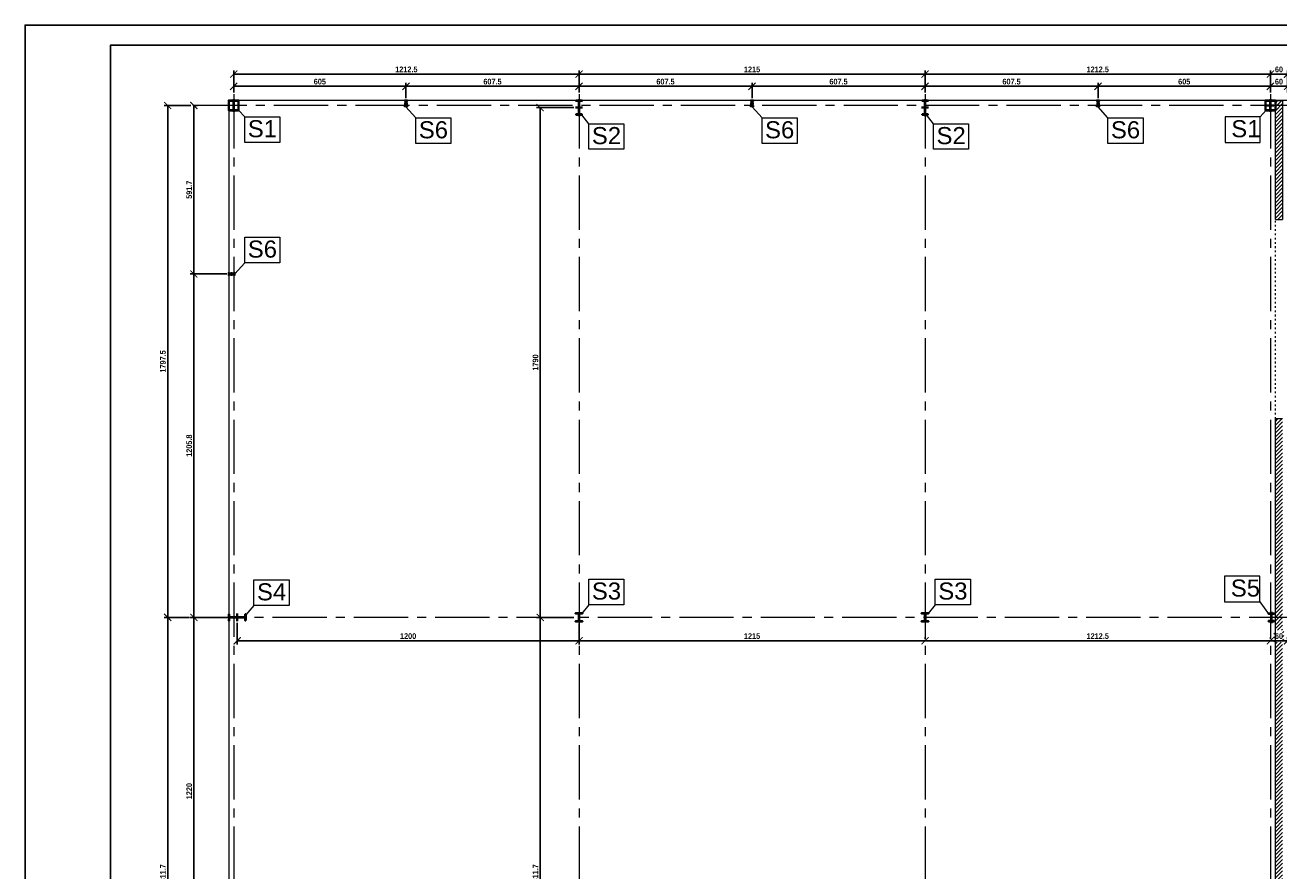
# Model space of a CAD drawing. Header units: millimetres. Extents: x -4725611 to 4745838, y -5478268 to 5501141.
# Tile 12 of 26: x 31759 to 36161, y 450 to 3420. Entities that reach past the tile are written whole.
import ezdxf

# ---------------------------------------------------------------- set-up
doc = ezdxf.new("R2010")
doc.units = ezdxf.units.MM
doc.linetypes.add('ACAD_ISO03W100', pattern=[30, 12, -18])
doc.linetypes.add('CENTER2', pattern=[28.575, 19.05, -3.175, 3.175, -3.175])
for name, color, linetype, lineweight in [('e-cad_kontur', 2, 'Continuous', 35), ('e-cad_opisy', 7, 'Continuous', 13), ('e-cad_osie', 6, 'CENTER2', 9), ('e-cad_wymiary', 1, 'Continuous', 9), ('e-cad_wypelnienia', 254, 'Continuous', 5), ('K-WIDOK', 140, 'Continuous', 15)]:
    doc.layers.add(name, color=color, linetype=linetype, lineweight=lineweight)
doc.styles.add('e-cad_1', font='arialbd.ttf', dxfattribs={"width": 0.8})
doc.styles.get("Standard").update_dxf_attribs({"font": 'arial.ttf'})
doc.dimstyles.new('e-cad_1_100_[cm]', dxfattribs={"dimscale": 10, "dimtxt": 2, "dimasz": 2.5, "dimexe": 1.25, "dimexo": 0.625, "dimtad": 1, "dimdec": 1, "dimrnd": 0.1, "dimdsep": 46, "dimtxsty": 'e-cad_1', "dimblk": 'ARCHTICK', "dimcen": 2.5, "dimclrd": 256, "dimclre": 256, "dimclrt": 7, "dimadec": 0, "dimazin": 0, "dimtfac": 1, "dimtmove": 0, "dimatfit": 3, "dimfxl": 1, "dimarcsym": 0})
pattern_1 = [(225, (47587.62428, 5158.1273), (0.1796051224, -0.1796051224), [])]

# ---------------------------------------------------------------- blocks, each defined once
blk = doc.blocks.new('_ArchTick')
at = {"color": 0, "linetype": 'ByBlock', "const_width": 0.15}
blk.add_lwpolyline([(-0.5, -0.5), (0.5, 0.5)], dxfattribs=at)
blk = doc.blocks.new('*D1326')
at = {"layer": 'Defpoints', "color": 0, "ltscale": 0.8, "transparency": 16777216}
for p in [(32491.3, 3177.5), (33096.3, 3205), (33096.3, 3157.3)]:
    blk.add_point(p, dxfattribs=at)
at = {"layer": 'e-cad_wymiary', "lineweight": -2, "ltscale": 0.8, "transparency": 16777216}
for p, q in [((32491.3, 3183.7), (32491.3, 3217.5)), ((33096.3, 3163.5), (33096.3, 3217.5)), ((32491.3, 3205), (33096.3, 3205))]:
    blk.add_line(p, q, dxfattribs=at)
at = {"layer": 'e-cad_wymiary', "lineweight": -2, "ltscale": 0.8, "transparency": 16777216, "xscale": 25, "yscale": 25, "zscale": 25, "rotation": 180}
blk.add_blockref('_ArchTick', (32491.3, 3205), dxfattribs=at)
at = {"layer": 'e-cad_wymiary', "lineweight": -2, "ltscale": 0.8, "transparency": 16777216, "xscale": 25, "yscale": 25, "zscale": 25}
blk.add_blockref('_ArchTick', (33096.3, 3205), dxfattribs=at)
at = {"layer": 'e-cad_wymiary', "color": 7, "ltscale": 0.8, "transparency": 16777216, "insert": (32793.8, 3221.4), "char_height": 20, "attachment_point": 5, "style": 'e-cad_1'}
blk.add_mtext('605', dxfattribs=at)
blk = doc.blocks.new('*D1327')
at = {"layer": 'Defpoints', "color": 0, "ltscale": 0.8, "transparency": 16777216}
for p in [(33703.8, 3205), (33703.8, 3177.5), (33096.3, 3157.3)]:
    blk.add_point(p, dxfattribs=at)
at = {"layer": 'e-cad_wymiary', "lineweight": -2, "ltscale": 0.8, "transparency": 16777216}
for p, q in [((33096.3, 3163.5), (33096.3, 3217.5)), ((33703.8, 3183.7), (33703.8, 3217.5)), ((33096.3, 3205), (33703.8, 3205))]:
    blk.add_line(p, q, dxfattribs=at)
at = {"layer": 'e-cad_wymiary', "lineweight": -2, "ltscale": 0.8, "transparency": 16777216, "xscale": 25, "yscale": 25, "zscale": 25, "rotation": 180}
blk.add_blockref('_ArchTick', (33096.3, 3205), dxfattribs=at)
at = {"layer": 'e-cad_wymiary', "lineweight": -2, "ltscale": 0.8, "transparency": 16777216, "xscale": 25, "yscale": 25, "zscale": 25}
blk.add_blockref('_ArchTick', (33703.8, 3205), dxfattribs=at)
at = {"layer": 'e-cad_wymiary', "color": 7, "ltscale": 0.8, "transparency": 16777216, "insert": (33400, 3221.4), "char_height": 20, "attachment_point": 5, "style": 'e-cad_1'}
blk.add_mtext('607.5', dxfattribs=at)
blk = doc.blocks.new('*D1328')
at = {"layer": 'Defpoints', "color": 0, "ltscale": 0.8, "transparency": 16777216}
for p in [(33703.8, 3177.5), (34311.3, 3205), (34311.3, 3157.3)]:
    blk.add_point(p, dxfattribs=at)
at = {"layer": 'e-cad_wymiary', "lineweight": -2, "ltscale": 0.8, "transparency": 16777216}
for p, q in [((33703.8, 3183.7), (33703.8, 3217.5)), ((34311.3, 3163.5), (34311.3, 3217.5)), ((33703.8, 3205), (34311.3, 3205))]:
    blk.add_line(p, q, dxfattribs=at)
at = {"layer": 'e-cad_wymiary', "lineweight": -2, "ltscale": 0.8, "transparency": 16777216, "xscale": 25, "yscale": 25, "zscale": 25, "rotation": 180}
blk.add_blockref('_ArchTick', (33703.8, 3205), dxfattribs=at)
at = {"layer": 'e-cad_wymiary', "lineweight": -2, "ltscale": 0.8, "transparency": 16777216, "xscale": 25, "yscale": 25, "zscale": 25}
blk.add_blockref('_ArchTick', (34311.3, 3205), dxfattribs=at)
at = {"layer": 'e-cad_wymiary', "color": 7, "ltscale": 0.8, "transparency": 16777216, "insert": (34007.5, 3221.4), "char_height": 20, "attachment_point": 5, "style": 'e-cad_1'}
blk.add_mtext('607.5', dxfattribs=at)
blk = doc.blocks.new('*D1329')
at = {"layer": 'Defpoints', "color": 0, "ltscale": 0.8, "transparency": 16777216}
for p in [(34918.8, 3205), (34918.8, 3177.5), (34311.3, 3157.3)]:
    blk.add_point(p, dxfattribs=at)
at = {"layer": 'e-cad_wymiary', "lineweight": -2, "ltscale": 0.8, "transparency": 16777216}
for p, q in [((34311.3, 3163.5), (34311.3, 3217.5)), ((34918.8, 3183.7), (34918.8, 3217.5)), ((34311.3, 3205), (34918.8, 3205))]:
    blk.add_line(p, q, dxfattribs=at)
at = {"layer": 'e-cad_wymiary', "lineweight": -2, "ltscale": 0.8, "transparency": 16777216, "xscale": 25, "yscale": 25, "zscale": 25, "rotation": 180}
blk.add_blockref('_ArchTick', (34311.3, 3205), dxfattribs=at)
at = {"layer": 'e-cad_wymiary', "lineweight": -2, "ltscale": 0.8, "transparency": 16777216, "xscale": 25, "yscale": 25, "zscale": 25}
blk.add_blockref('_ArchTick', (34918.8, 3205), dxfattribs=at)
at = {"layer": 'e-cad_wymiary', "color": 7, "ltscale": 0.8, "transparency": 16777216, "insert": (34615, 3221.4), "char_height": 20, "attachment_point": 5, "style": 'e-cad_1'}
blk.add_mtext('607.5', dxfattribs=at)
blk = doc.blocks.new('*D1330')
at = {"layer": 'Defpoints', "color": 0, "ltscale": 0.8, "transparency": 16777216}
for p in [(34918.8, 3177.5), (35526.3, 3205), (35526.3, 3157.3)]:
    blk.add_point(p, dxfattribs=at)
at = {"layer": 'e-cad_wymiary', "lineweight": -2, "ltscale": 0.8, "transparency": 16777216}
for p, q in [((34918.8, 3183.7), (34918.8, 3217.5)), ((35526.3, 3163.5), (35526.3, 3217.5)), ((34918.8, 3205), (35526.3, 3205))]:
    blk.add_line(p, q, dxfattribs=at)
at = {"layer": 'e-cad_wymiary', "lineweight": -2, "ltscale": 0.8, "transparency": 16777216, "xscale": 25, "yscale": 25, "zscale": 25, "rotation": 180}
blk.add_blockref('_ArchTick', (34918.8, 3205), dxfattribs=at)
at = {"layer": 'e-cad_wymiary', "lineweight": -2, "ltscale": 0.8, "transparency": 16777216, "xscale": 25, "yscale": 25, "zscale": 25}
blk.add_blockref('_ArchTick', (35526.3, 3205), dxfattribs=at)
at = {"layer": 'e-cad_wymiary', "color": 7, "ltscale": 0.8, "transparency": 16777216, "insert": (35222.5, 3221.4), "char_height": 20, "attachment_point": 5, "style": 'e-cad_1'}
blk.add_mtext('607.5', dxfattribs=at)
blk = doc.blocks.new('*D1331')
at = {"layer": 'Defpoints', "color": 0, "ltscale": 0.8, "transparency": 16777216}
for p in [(36131.3, 3205), (36131.3, 3177.5), (35526.3, 3157.3)]:
    blk.add_point(p, dxfattribs=at)
at = {"layer": 'e-cad_wymiary', "lineweight": -2, "ltscale": 0.8, "transparency": 16777216}
for p, q in [((35526.3, 3163.5), (35526.3, 3217.5)), ((36131.3, 3183.7), (36131.3, 3217.5)), ((35526.3, 3205), (36131.3, 3205))]:
    blk.add_line(p, q, dxfattribs=at)
at = {"layer": 'e-cad_wymiary', "lineweight": -2, "ltscale": 0.8, "transparency": 16777216, "xscale": 25, "yscale": 25, "zscale": 25, "rotation": 180}
blk.add_blockref('_ArchTick', (35526.3, 3205), dxfattribs=at)
at = {"layer": 'e-cad_wymiary', "lineweight": -2, "ltscale": 0.8, "transparency": 16777216, "xscale": 25, "yscale": 25, "zscale": 25}
blk.add_blockref('_ArchTick', (36131.3, 3205), dxfattribs=at)
at = {"layer": 'e-cad_wymiary', "color": 7, "ltscale": 0.8, "transparency": 16777216, "insert": (35828.8, 3221.4), "char_height": 20, "attachment_point": 5, "style": 'e-cad_1'}
blk.add_mtext('605', dxfattribs=at)
blk = doc.blocks.new('*D1332')
at = {"layer": 'Defpoints', "color": 0, "ltscale": 0.8, "transparency": 16777216}
for p in [(36131.3, 3177.5), (36191.3, 3205), (36191.3, 3177.5)]:
    blk.add_point(p, dxfattribs=at)
at = {"layer": 'e-cad_wymiary', "lineweight": -2, "ltscale": 0.8, "transparency": 16777216}
for p, q in [((36131.3, 3183.7), (36131.3, 3217.5)), ((36191.3, 3183.7), (36191.3, 3217.5)), ((36131.3, 3205), (36191.3, 3205))]:
    blk.add_line(p, q, dxfattribs=at)
at = {"layer": 'e-cad_wymiary', "lineweight": -2, "ltscale": 0.8, "transparency": 16777216, "xscale": 25, "yscale": 25, "zscale": 25, "rotation": 180}
blk.add_blockref('_ArchTick', (36131.3, 3205), dxfattribs=at)
at = {"layer": 'e-cad_wymiary', "lineweight": -2, "ltscale": 0.8, "transparency": 16777216, "xscale": 25, "yscale": 25, "zscale": 25}
blk.add_blockref('_ArchTick', (36191.3, 3205), dxfattribs=at)
at = {"layer": 'e-cad_wymiary', "color": 7, "ltscale": 0.8, "transparency": 16777216, "insert": (36161.3, 3221.4), "char_height": 20, "attachment_point": 5, "style": 'e-cad_1'}
blk.add_mtext('60', dxfattribs=at)
blk = doc.blocks.new('*D1348')
at = {"layer": 'Defpoints', "color": 0, "ltscale": 0.8, "transparency": 16777216}
for p in [(33703.8, 3247.8), (32491.3, 3177.5), (33703.8, 3177.5)]:
    blk.add_point(p, dxfattribs=at)
at = {"layer": 'e-cad_wymiary', "lineweight": -2, "ltscale": 0.8, "transparency": 16777216}
for p, q in [((32491.3, 3183.7), (32491.3, 3260.3)), ((33703.8, 3183.7), (33703.8, 3260.3)), ((32491.3, 3247.8), (33703.8, 3247.8))]:
    blk.add_line(p, q, dxfattribs=at)
at = {"layer": 'e-cad_wymiary', "lineweight": -2, "ltscale": 0.8, "transparency": 16777216, "xscale": 25, "yscale": 25, "zscale": 25, "rotation": 180}
blk.add_blockref('_ArchTick', (32491.3, 3247.8), dxfattribs=at)
at = {"layer": 'e-cad_wymiary', "lineweight": -2, "ltscale": 0.8, "transparency": 16777216, "xscale": 25, "yscale": 25, "zscale": 25}
blk.add_blockref('_ArchTick', (33703.8, 3247.8), dxfattribs=at)
at = {"layer": 'e-cad_wymiary', "color": 7, "ltscale": 0.8, "transparency": 16777216, "insert": (33097.5, 3264.3), "char_height": 20, "attachment_point": 5, "style": 'e-cad_1'}
blk.add_mtext('1212.5', dxfattribs=at)
blk = doc.blocks.new('*D1349')
at = {"layer": 'Defpoints', "color": 0, "ltscale": 0.8, "transparency": 16777216}
for p in [(34918.8, 3247.8), (33703.8, 3177.5), (34918.8, 3177.5)]:
    blk.add_point(p, dxfattribs=at)
at = {"layer": 'e-cad_wymiary', "lineweight": -2, "ltscale": 0.8, "transparency": 16777216}
for p, q in [((33703.8, 3183.7), (33703.8, 3260.3)), ((34918.8, 3183.7), (34918.8, 3260.3)), ((33703.8, 3247.8), (34918.8, 3247.8))]:
    blk.add_line(p, q, dxfattribs=at)
at = {"layer": 'e-cad_wymiary', "lineweight": -2, "ltscale": 0.8, "transparency": 16777216, "xscale": 25, "yscale": 25, "zscale": 25, "rotation": 180}
blk.add_blockref('_ArchTick', (33703.8, 3247.8), dxfattribs=at)
at = {"layer": 'e-cad_wymiary', "lineweight": -2, "ltscale": 0.8, "transparency": 16777216, "xscale": 25, "yscale": 25, "zscale": 25}
blk.add_blockref('_ArchTick', (34918.8, 3247.8), dxfattribs=at)
at = {"layer": 'e-cad_wymiary', "color": 7, "ltscale": 0.8, "transparency": 16777216, "insert": (34311.3, 3264.3), "char_height": 20, "attachment_point": 5, "style": 'e-cad_1'}
blk.add_mtext('1215', dxfattribs=at)
blk = doc.blocks.new('*D1350')
at = {"layer": 'Defpoints', "color": 0, "ltscale": 0.8, "transparency": 16777216}
for p in [(36131.3, 3247.8), (34918.8, 3177.5), (36131.3, 3177.5)]:
    blk.add_point(p, dxfattribs=at)
at = {"layer": 'e-cad_wymiary', "lineweight": -2, "ltscale": 0.8, "transparency": 16777216}
for p, q in [((34918.8, 3183.7), (34918.8, 3260.3)), ((36131.3, 3183.7), (36131.3, 3260.3)), ((34918.8, 3247.8), (36131.3, 3247.8))]:
    blk.add_line(p, q, dxfattribs=at)
at = {"layer": 'e-cad_wymiary', "lineweight": -2, "ltscale": 0.8, "transparency": 16777216, "xscale": 25, "yscale": 25, "zscale": 25, "rotation": 180}
blk.add_blockref('_ArchTick', (34918.8, 3247.8), dxfattribs=at)
at = {"layer": 'e-cad_wymiary', "lineweight": -2, "ltscale": 0.8, "transparency": 16777216, "xscale": 25, "yscale": 25, "zscale": 25}
blk.add_blockref('_ArchTick', (36131.3, 3247.8), dxfattribs=at)
at = {"layer": 'e-cad_wymiary', "color": 7, "ltscale": 0.8, "transparency": 16777216, "insert": (35525, 3264.3), "char_height": 20, "attachment_point": 5, "style": 'e-cad_1'}
blk.add_mtext('1212.5', dxfattribs=at)
blk = doc.blocks.new('*D1351')
at = {"layer": 'Defpoints', "color": 0, "ltscale": 0.8, "transparency": 16777216}
for p in [(36191.3, 3247.8), (36131.3, 3177.5), (36191.3, 3177.5)]:
    blk.add_point(p, dxfattribs=at)
at = {"layer": 'e-cad_wymiary', "lineweight": -2, "ltscale": 0.8, "transparency": 16777216}
for p, q in [((36131.3, 3183.7), (36131.3, 3260.3)), ((36191.3, 3183.7), (36191.3, 3260.3)), ((36131.3, 3247.8), (36191.3, 3247.8))]:
    blk.add_line(p, q, dxfattribs=at)
at = {"layer": 'e-cad_wymiary', "lineweight": -2, "ltscale": 0.8, "transparency": 16777216, "xscale": 25, "yscale": 25, "zscale": 25, "rotation": 180}
blk.add_blockref('_ArchTick', (36131.3, 3247.8), dxfattribs=at)
at = {"layer": 'e-cad_wymiary', "lineweight": -2, "ltscale": 0.8, "transparency": 16777216, "xscale": 25, "yscale": 25, "zscale": 25}
blk.add_blockref('_ArchTick', (36191.3, 3247.8), dxfattribs=at)
at = {"layer": 'e-cad_wymiary', "color": 7, "ltscale": 0.8, "transparency": 16777216, "insert": (36161.3, 3264.3), "char_height": 20, "attachment_point": 5, "style": 'e-cad_1'}
blk.add_mtext('60', dxfattribs=at)
blk = doc.blocks.new('*D1360')
at = {"layer": 'Defpoints', "color": 0, "ltscale": 0.8, "transparency": 16777216}
for p in [(32347.4, 3137.8), (32259.5, 1340.3), (32341.9, 1340.3)]:
    blk.add_point(p, dxfattribs=at)
at = {"layer": 'e-cad_wymiary', "lineweight": -2, "ltscale": 0.8, "transparency": 16777216}
for p, q in [((32341.1, 3137.8), (32247, 3137.8)), ((32259.5, 3137.8), (32259.5, 1340.3)), ((32335.6, 1340.3), (32247, 1340.3))]:
    blk.add_line(p, q, dxfattribs=at)
at = {"layer": 'e-cad_wymiary', "lineweight": -2, "ltscale": 0.8, "transparency": 16777216, "xscale": 25, "yscale": 25, "zscale": 25}
for p, rotation in [((32259.5, 3137.8), 90), ((32259.5, 1340.3), 270)]:
    blk.add_blockref('_ArchTick', p, dxfattribs=dict(at, rotation=rotation))
at = {"layer": 'e-cad_wymiary', "color": 7, "ltscale": 0.8, "transparency": 16777216, "insert": (32243, 2239), "char_height": 20, "attachment_point": 5, "rotation": 90, "style": 'e-cad_1'}
blk.add_mtext('1797.5', dxfattribs=at)
blk = doc.blocks.new('*D1361')
at = {"layer": 'Defpoints', "color": 0, "ltscale": 0.8, "transparency": 16777216}
for p in [(32341.9, 1340.3), (32259.5, -471.4), (32341.9, -471.4)]:
    blk.add_point(p, dxfattribs=at)
at = {"layer": 'e-cad_wymiary', "lineweight": -2, "ltscale": 0.8, "transparency": 16777216}
for p, q in [((32335.6, 1340.3), (32247, 1340.3)), ((32259.5, 1340.3), (32259.5, -471.4)), ((32335.6, -471.4), (32247, -471.4))]:
    blk.add_line(p, q, dxfattribs=at)
at = {"layer": 'e-cad_wymiary', "lineweight": -2, "ltscale": 0.8, "transparency": 16777216, "xscale": 25, "yscale": 25, "zscale": 25}
for p, rotation in [((32259.5, 1340.3), 90), ((32259.5, -471.4), 270)]:
    blk.add_blockref('_ArchTick', p, dxfattribs=dict(at, rotation=rotation))
at = {"layer": 'e-cad_wymiary', "color": 7, "ltscale": 0.8, "transparency": 16777216, "insert": (32243, 434.4), "char_height": 20, "attachment_point": 5, "rotation": 90, "style": 'e-cad_1'}
blk.add_mtext('1811.7', dxfattribs=at)
blk = doc.blocks.new('*D1378')
at = {"layer": 'Defpoints', "color": 0, "ltscale": 0.8, "transparency": 16777216}
for p in [(32503.8, 1327.1), (33703.8, 1325.6), (33703.8, 1258.1)]:
    blk.add_point(p, dxfattribs=at)
at = {"layer": 'e-cad_wymiary', "lineweight": -2, "ltscale": 0.8, "transparency": 16777216}
for p, q in [((32503.8, 1320.8), (32503.8, 1245.6)), ((33703.8, 1319.3), (33703.8, 1245.6)), ((32503.8, 1258.1), (33703.8, 1258.1))]:
    blk.add_line(p, q, dxfattribs=at)
at = {"layer": 'e-cad_wymiary', "lineweight": -2, "ltscale": 0.8, "transparency": 16777216, "xscale": 25, "yscale": 25, "zscale": 25, "rotation": 180}
blk.add_blockref('_ArchTick', (32503.8, 1258.1), dxfattribs=at)
at = {"layer": 'e-cad_wymiary', "lineweight": -2, "ltscale": 0.8, "transparency": 16777216, "xscale": 25, "yscale": 25, "zscale": 25}
blk.add_blockref('_ArchTick', (33703.8, 1258.1), dxfattribs=at)
at = {"layer": 'e-cad_wymiary', "color": 7, "ltscale": 0.8, "transparency": 16777216, "insert": (33103.8, 1274.5), "char_height": 20, "attachment_point": 5, "style": 'e-cad_1'}
blk.add_mtext('1200', dxfattribs=at)
blk = doc.blocks.new('*D1379')
at = {"layer": 'Defpoints', "color": 0, "ltscale": 0.8, "transparency": 16777216}
for p in [(33703.8, 1325.6), (34918.8, 1258.1), (34918.8, 1258.1)]:
    blk.add_point(p, dxfattribs=at)
at = {"layer": 'e-cad_wymiary', "lineweight": -2, "ltscale": 0.8, "transparency": 16777216}
for p, q in [((33703.8, 1319.3), (33703.8, 1245.6)), ((33703.8, 1258.1), (34918.8, 1258.1)), ((34918.8, 1264.3), (34918.8, 1270.6))]:
    blk.add_line(p, q, dxfattribs=at)
at = {"layer": 'e-cad_wymiary', "lineweight": -2, "ltscale": 0.8, "transparency": 16777216, "xscale": 25, "yscale": 25, "zscale": 25, "rotation": 180}
blk.add_blockref('_ArchTick', (33703.8, 1258.1), dxfattribs=at)
at = {"layer": 'e-cad_wymiary', "lineweight": -2, "ltscale": 0.8, "transparency": 16777216, "xscale": 25, "yscale": 25, "zscale": 25}
blk.add_blockref('_ArchTick', (34918.8, 1258.1), dxfattribs=at)
at = {"layer": 'e-cad_wymiary', "color": 7, "ltscale": 0.8, "transparency": 16777216, "insert": (34311.3, 1274.5), "char_height": 20, "attachment_point": 5, "style": 'e-cad_1'}
blk.add_mtext('1215', dxfattribs=at)
blk = doc.blocks.new('*D1380')
at = {"layer": 'Defpoints', "color": 0, "ltscale": 0.8, "transparency": 16777216}
for p in [(34918.8, 1258.1), (36131.3, 1258.1), (36131.3, 1258.1)]:
    blk.add_point(p, dxfattribs=at)
at = {"layer": 'e-cad_wymiary', "lineweight": -2, "ltscale": 0.8, "transparency": 16777216}
for p, q in [((34918.8, 1264.3), (34918.8, 1270.6)), ((34918.8, 1258.1), (36131.3, 1258.1)), ((36131.3, 1264.3), (36131.3, 1270.6))]:
    blk.add_line(p, q, dxfattribs=at)
at = {"layer": 'e-cad_wymiary', "lineweight": -2, "ltscale": 0.8, "transparency": 16777216, "xscale": 25, "yscale": 25, "zscale": 25, "rotation": 180}
blk.add_blockref('_ArchTick', (34918.8, 1258.1), dxfattribs=at)
at = {"layer": 'e-cad_wymiary', "lineweight": -2, "ltscale": 0.8, "transparency": 16777216, "xscale": 25, "yscale": 25, "zscale": 25}
blk.add_blockref('_ArchTick', (36131.3, 1258.1), dxfattribs=at)
at = {"layer": 'e-cad_wymiary', "color": 7, "ltscale": 0.8, "transparency": 16777216, "insert": (35525, 1274.5), "char_height": 20, "attachment_point": 5, "style": 'e-cad_1'}
blk.add_mtext('1212.5', dxfattribs=at)
blk = doc.blocks.new('*D1381')
at = {"layer": 'Defpoints', "color": 0, "ltscale": 0.8, "transparency": 16777216}
for p in [(36131.3, 1258.1), (36191.3, 1258.1), (36191.3, 1258.1)]:
    blk.add_point(p, dxfattribs=at)
at = {"layer": 'e-cad_wymiary', "lineweight": -2, "ltscale": 0.8, "transparency": 16777216}
for p, q in [((36131.3, 1264.3), (36131.3, 1270.6)), ((36131.3, 1258.1), (36191.3, 1258.1)), ((36191.3, 1264.3), (36191.3, 1270.6))]:
    blk.add_line(p, q, dxfattribs=at)
at = {"layer": 'e-cad_wymiary', "lineweight": -2, "ltscale": 0.8, "transparency": 16777216, "xscale": 25, "yscale": 25, "zscale": 25, "rotation": 180}
blk.add_blockref('_ArchTick', (36131.3, 1258.1), dxfattribs=at)
at = {"layer": 'e-cad_wymiary', "lineweight": -2, "ltscale": 0.8, "transparency": 16777216, "xscale": 25, "yscale": 25, "zscale": 25}
blk.add_blockref('_ArchTick', (36191.3, 1258.1), dxfattribs=at)
at = {"layer": 'e-cad_wymiary', "color": 7, "ltscale": 0.8, "transparency": 16777216, "insert": (36161.3, 1274.5), "char_height": 20, "attachment_point": 5, "style": 'e-cad_1'}
blk.add_mtext('60', dxfattribs=at)
blk = doc.blocks.new('*D1390')
at = {"layer": 'Defpoints', "color": 0, "ltscale": 0.8, "transparency": 16777216}
for p in [(33691.8, 3130.3), (33567.4, 1340.3), (33691.8, 1340.3)]:
    blk.add_point(p, dxfattribs=at)
at = {"layer": 'e-cad_wymiary', "lineweight": -2, "ltscale": 0.8, "transparency": 16777216}
for p, q in [((33685.5, 3130.3), (33554.9, 3130.3)), ((33567.4, 3130.3), (33567.4, 1340.3)), ((33685.5, 1340.3), (33554.9, 1340.3))]:
    blk.add_line(p, q, dxfattribs=at)
at = {"layer": 'e-cad_wymiary', "lineweight": -2, "ltscale": 0.8, "transparency": 16777216, "xscale": 25, "yscale": 25, "zscale": 25}
for p, rotation in [((33567.4, 3130.3), 90), ((33567.4, 1340.3), 270)]:
    blk.add_blockref('_ArchTick', p, dxfattribs=dict(at, rotation=rotation))
at = {"layer": 'e-cad_wymiary', "color": 7, "ltscale": 0.8, "transparency": 16777216, "insert": (33550.9, 2235.3), "char_height": 20, "attachment_point": 5, "rotation": 90, "style": 'e-cad_1'}
blk.add_mtext('1790', dxfattribs=at)
blk = doc.blocks.new('*D1391')
at = {"layer": 'Defpoints', "color": 0, "ltscale": 0.8, "transparency": 16777216}
for p in [(33620.2, 1340.3), (33567.4, -471.4), (33702.8, -471.4)]:
    blk.add_point(p, dxfattribs=at)
at = {"layer": 'e-cad_wymiary', "lineweight": -2, "ltscale": 0.8, "transparency": 16777216}
for p, q in [((33614, 1340.3), (33554.9, 1340.3)), ((33567.4, 1340.3), (33567.4, -471.4)), ((33696.5, -471.4), (33554.9, -471.4))]:
    blk.add_line(p, q, dxfattribs=at)
at = {"layer": 'e-cad_wymiary', "lineweight": -2, "ltscale": 0.8, "transparency": 16777216, "xscale": 25, "yscale": 25, "zscale": 25}
for p, rotation in [((33567.4, 1340.3), 90), ((33567.4, -471.4), 270)]:
    blk.add_blockref('_ArchTick', p, dxfattribs=dict(at, rotation=rotation))
at = {"layer": 'e-cad_wymiary', "color": 7, "ltscale": 0.8, "transparency": 16777216, "insert": (33550.9, 434.4), "char_height": 20, "attachment_point": 5, "rotation": 90, "style": 'e-cad_1'}
blk.add_mtext('1811.7', dxfattribs=at)
blk = doc.blocks.new('*D1393')
at = {"layer": 'Defpoints', "color": 0, "ltscale": 0.8, "transparency": 16777216}
for p in [(32347.4, 3137.8), (32351.5, 2546.1), (32473.8, 2546.1)]:
    blk.add_point(p, dxfattribs=at)
at = {"layer": 'e-cad_wymiary', "lineweight": -2, "ltscale": 0.8, "transparency": 16777216}
for p, q in [((32351.5, 3137.8), (32351.5, 2546.1)), ((32353.6, 3137.8), (32364, 3137.8)), ((32467.5, 2546.1), (32339, 2546.1))]:
    blk.add_line(p, q, dxfattribs=at)
at = {"layer": 'e-cad_wymiary', "lineweight": -2, "ltscale": 0.8, "transparency": 16777216, "xscale": 25, "yscale": 25, "zscale": 25}
for p, rotation in [((32351.5, 3137.8), 90), ((32351.5, 2546.1), 270)]:
    blk.add_blockref('_ArchTick', p, dxfattribs=dict(at, rotation=rotation))
at = {"layer": 'e-cad_wymiary', "color": 7, "ltscale": 0.8, "transparency": 16777216, "insert": (32335, 2841.9), "char_height": 20, "attachment_point": 5, "rotation": 90, "style": 'e-cad_1'}
blk.add_mtext('591.7', dxfattribs=at)
blk = doc.blocks.new('*D1394')
at = {"layer": 'Defpoints', "color": 0, "ltscale": 0.8, "transparency": 16777216}
for p in [(32473.8, 2546.1), (32351.5, 1340.3), (32473.8, 1340.3)]:
    blk.add_point(p, dxfattribs=at)
at = {"layer": 'e-cad_wymiary', "lineweight": -2, "ltscale": 0.8, "transparency": 16777216}
for p, q in [((32467.5, 2546.1), (32339, 2546.1)), ((32351.5, 2546.1), (32351.5, 1340.3)), ((32467.5, 1340.3), (32339, 1340.3))]:
    blk.add_line(p, q, dxfattribs=at)
at = {"layer": 'e-cad_wymiary', "lineweight": -2, "ltscale": 0.8, "transparency": 16777216, "xscale": 25, "yscale": 25, "zscale": 25}
for p, rotation in [((32351.5, 2546.1), 90), ((32351.5, 1340.3), 270)]:
    blk.add_blockref('_ArchTick', p, dxfattribs=dict(at, rotation=rotation))
at = {"layer": 'e-cad_wymiary', "color": 7, "ltscale": 0.8, "transparency": 16777216, "insert": (32335, 1943.2), "char_height": 20, "attachment_point": 5, "rotation": 90, "style": 'e-cad_1'}
blk.add_mtext('1205.8', dxfattribs=at)
blk = doc.blocks.new('*D1395')
at = {"layer": 'Defpoints', "color": 0, "ltscale": 0.8, "transparency": 16777216}
for p in [(32473.8, 1340.3), (32351.5, 120.2), (32471.8, 120.2)]:
    blk.add_point(p, dxfattribs=at)
at = {"layer": 'e-cad_wymiary', "lineweight": -2, "ltscale": 0.8, "transparency": 16777216}
for p, q in [((32467.5, 1340.3), (32339, 1340.3)), ((32351.5, 1340.3), (32351.5, 120.2)), ((32465.5, 120.2), (32339, 120.2))]:
    blk.add_line(p, q, dxfattribs=at)
at = {"layer": 'e-cad_wymiary', "lineweight": -2, "ltscale": 0.8, "transparency": 16777216, "xscale": 25, "yscale": 25, "zscale": 25}
for p, rotation in [((32351.5, 1340.3), 90), ((32351.5, 120.2), 270)]:
    blk.add_blockref('_ArchTick', p, dxfattribs=dict(at, rotation=rotation))
at = {"layer": 'e-cad_wymiary', "color": 7, "ltscale": 0.8, "transparency": 16777216, "insert": (32335, 730.2), "char_height": 20, "attachment_point": 5, "rotation": 90, "style": 'e-cad_1'}
blk.add_mtext('1220', dxfattribs=at)

msp = doc.modelspace()

# ---------------------------------------------------------------- hatches: boundary and pattern name
at = {"layer": 'e-cad_kontur', "ltscale": 0.8}
h = msp.add_hatch(dxfattribs=at)
h.set_pattern_fill('ANSI31', color=256, scale=0.08, angle=180, style=0)
h.set_pattern_definition(pattern_1)
edge = h.paths.add_edge_path()
edge.add_line((33101.28, 3155.25), (33091.28, 3155.25))
edge.add_line((33091.28, 3155.25), (33091.28, 3154.4))
edge.add_line((33091.28, 3154.4), (33094.8, 3154.4))
edge.add_arc((33094.8, 3153.2), 1.2, 360, 450, ccw=False)
edge.add_line((33096, 3153.2), (33096, 3137.3))
edge.add_arc((33094.8, 3137.3), 1.2, 270, 360, ccw=False)
edge.add_line((33094.8, 3136.1), (33091.28, 3136.1))
edge.add_line((33091.28, 3136.1), (33091.28, 3135.25))
edge.add_line((33091.28, 3135.25), (33101.28, 3135.25))
edge.add_line((33101.28, 3135.25), (33101.28, 3136.1))
edge.add_line((33101.28, 3136.1), (33097.76, 3136.1))
edge.add_arc((33097.76, 3137.3), 1.2, 180, 270, ccw=False)
edge.add_line((33096.56, 3137.3), (33096.56, 3153.2))
edge.add_arc((33097.76, 3153.2), 1.2, 450, 540, ccw=False)
edge.add_line((33097.76, 3154.4), (33101.28, 3154.4))
edge.add_line((33101.28, 3154.4), (33101.28, 3155.25))
h = msp.add_hatch(dxfattribs=at)
h.set_pattern_fill('ANSI31', color=256, scale=0.08, angle=180, style=0)
h.set_pattern_definition(pattern_1)
edge = h.paths.add_edge_path()
edge.add_line((34306.28, 3155.25), (34316.28, 3155.25))
edge.add_line((34316.28, 3155.25), (34316.28, 3154.4))
edge.add_line((34316.28, 3154.4), (34312.76, 3154.4))
edge.add_arc((34312.76, 3153.2), 1.2, 90, 180)
edge.add_line((34311.56, 3153.2), (34311.56, 3137.3))
edge.add_arc((34312.76, 3137.3), 1.2, 180, 270)
edge.add_line((34312.76, 3136.1), (34316.28, 3136.1))
edge.add_line((34316.28, 3136.1), (34316.28, 3135.25))
edge.add_line((34316.28, 3135.25), (34306.28, 3135.25))
edge.add_line((34306.28, 3135.25), (34306.28, 3136.1))
edge.add_line((34306.28, 3136.1), (34309.8, 3136.1))
edge.add_arc((34309.8, 3137.3), 1.2, 270, 360)
edge.add_line((34311, 3137.3), (34311, 3153.2))
edge.add_arc((34309.8, 3153.2), 1.2, 0, 90)
edge.add_line((34309.8, 3154.4), (34306.28, 3154.4))
edge.add_line((34306.28, 3154.4), (34306.28, 3155.25))
h = msp.add_hatch(dxfattribs=at)
h.set_pattern_fill('ANSI31', color=256, scale=0.08, angle=180, style=0)
h.set_pattern_definition(pattern_1)
edge = h.paths.add_edge_path()
edge.add_line((35531.28, 3155.25), (35521.28, 3155.25))
edge.add_line((35521.28, 3155.25), (35521.28, 3154.4))
edge.add_line((35521.28, 3154.4), (35524.8, 3154.4))
edge.add_arc((35524.8, 3153.2), 1.2, 360, 450, ccw=False)
edge.add_line((35526, 3153.2), (35526, 3137.3))
edge.add_arc((35524.8, 3137.3), 1.2, 270, 360, ccw=False)
edge.add_line((35524.8, 3136.1), (35521.28, 3136.1))
edge.add_line((35521.28, 3136.1), (35521.28, 3135.25))
edge.add_line((35521.28, 3135.25), (35531.28, 3135.25))
edge.add_line((35531.28, 3135.25), (35531.28, 3136.1))
edge.add_line((35531.28, 3136.1), (35527.76, 3136.1))
edge.add_arc((35527.76, 3137.3), 1.2, 180, 270, ccw=False)
edge.add_line((35526.56, 3137.3), (35526.56, 3153.2))
edge.add_arc((35527.76, 3153.2), 1.2, 450, 540, ccw=False)
edge.add_line((35527.76, 3154.4), (35531.28, 3154.4))
edge.add_line((35531.28, 3154.4), (35531.28, 3155.25))
h = msp.add_hatch(dxfattribs=at)
h.set_pattern_fill('ANSI31', color=256, scale=0.08, angle=90, style=0)
h.set_pattern_definition([(135, (34496.65385, -16168.59943), (-0.1796051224, -0.1796051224), [])])
edge = h.paths.add_edge_path()
edge.add_line((32493.78, 2551.09), (32493.78, 2541.09))
edge.add_line((32493.78, 2541.09), (32492.93, 2541.09))
edge.add_line((32492.93, 2541.09), (32492.93, 2544.61))
edge.add_arc((32491.73, 2544.61), 1.2, 0, 90)
edge.add_line((32491.73, 2545.81), (32475.83, 2545.81))
edge.add_arc((32475.83, 2544.61), 1.2, 90, 180)
edge.add_line((32474.63, 2544.61), (32474.63, 2541.09))
edge.add_line((32474.63, 2541.09), (32473.78, 2541.09))
edge.add_line((32473.78, 2541.09), (32473.78, 2551.09))
edge.add_line((32473.78, 2551.09), (32474.63, 2551.09))
edge.add_line((32474.63, 2551.09), (32474.63, 2547.57))
edge.add_arc((32475.83, 2547.57), 1.2, 180, 270)
edge.add_line((32475.83, 2546.37), (32491.73, 2546.37))
edge.add_arc((32491.73, 2547.57), 1.2, -90, 0)
edge.add_line((32492.93, 2547.57), (32492.93, 2551.09))
edge.add_line((32492.93, 2551.09), (32493.78, 2551.09))
at = {"layer": 'e-cad_wypelnienia', "ltscale": 0.8}
h = msp.add_hatch(dxfattribs=at)
h.set_pattern_fill('ANSI31', color=256, scale=3)
h.paths.add_polyline_path([(36173.78, 3155.25), (36148.78, 3155.25), (36148.78, 2737.25), (36173.78, 2737.25)])
h.paths.add_polyline_path([(36173.78, 2037.25), (36148.78, 2037.25), (36148.78, 1340.25), (36173.78, 1340.25)])
h.paths.add_polyline_path([(36173.78, 1340.25), (36148.78, 1340.25), (36148.78, -471.42), (36173.78, -471.42)])
h.paths.add_polyline_path([(36173.78, -471.42), (36148.78, -471.42), (36148.78, -617.25), (36173.78, -617.25)])
h.paths.add_polyline_path([(36173.78, -937.25), (36148.78, -937.25), (36148.78, -2268.92), (36173.78, -2268.92), (36173.78, -2251.42)])
h.paths.add_polyline_path([(36173.78, -2268.92), (36148.78, -2268.92), (36148.78, -2286.42), (36173.78, -2286.42), (36173.78, -2284.82)])
h.paths.add_polyline_path([(36143.92, 1253.73), (36178.79, 1253.73), (36178.79, 1294.94), (36143.92, 1294.94)])

# ---------------------------------------------------------------- linework, layer by layer
at = {"layer": 'Defpoints', "ltscale": 0.8}
for points in [[(31758.84, -2519.94), (46758.84, -2519.94), (46758.84, 3420.06), (31758.84, 3420.06)], [(32058.84, -2449.94), (46688.84, -2449.94), (46688.84, 3350.06), (32058.84, 3350.06)]]:
    msp.add_lwpolyline(points, close=True, dxfattribs=at)
at = {"layer": 'e-cad_kontur', "ltscale": 0.8}
for points in [[(32473.78, 3120.25), (32508.78, 3120.25), (32508.78, 3155.25), (32473.78, 3155.25)], [(36148.78, 3120.25), (36113.78, 3120.25), (36113.78, 3155.25), (36148.78, 3155.25)]]:
    msp.add_lwpolyline(points, close=True, dxfattribs=at)
for points in [[(32473.78, 3155.25), (32508.78, 3155.25), (32508.78, 3153.65), (32493.89, 3153.65, 0.4142136), (32491.79, 3151.55), (32491.79, 3123.95, 0.4142136), (32493.89, 3121.85), (32508.78, 3121.85), (32508.78, 3120.25), (32473.78, 3120.25), (32473.78, 3121.85), (32488.67, 3121.85, 0.4142136), (32490.77, 3123.95), (32490.77, 3151.55, 0.4142136), (32488.67, 3153.65), (32473.78, 3153.65), (32473.78, 3155.25)], [(33101.28, 3155.25), (33091.28, 3155.25), (33091.28, 3154.4), (33094.8, 3154.4, -0.4142136), (33096, 3153.2), (33096, 3137.3, -0.4142136), (33094.8, 3136.1), (33091.28, 3136.1), (33091.28, 3135.25), (33101.28, 3135.25), (33101.28, 3136.1), (33097.76, 3136.1, -0.4142136), (33096.56, 3137.3), (33096.56, 3153.2, -0.4142136), (33097.76, 3154.4), (33101.28, 3154.4), (33101.28, 3155.25)], [(33693.78, 3155.25), (33713.78, 3155.25), (33713.78, 3153.65), (33706.39, 3153.65, 0.4142136), (33704.29, 3151.55), (33704.29, 3108.95, 0.4142136), (33706.39, 3106.85), (33713.78, 3106.85), (33713.78, 3105.25), (33693.78, 3105.25), (33693.78, 3106.85), (33701.17, 3106.85, 0.4142136), (33703.27, 3108.95), (33703.27, 3151.55, 0.4142136), (33701.17, 3153.65), (33693.78, 3153.65), (33693.78, 3155.25)], [(34306.28, 3155.25), (34316.28, 3155.25), (34316.28, 3154.4), (34312.76, 3154.4, 0.4142136), (34311.56, 3153.2), (34311.56, 3137.3, 0.4142136), (34312.76, 3136.1), (34316.28, 3136.1), (34316.28, 3135.25), (34306.28, 3135.25), (34306.28, 3136.1), (34309.8, 3136.1, 0.4142136), (34311, 3137.3), (34311, 3153.2, 0.4142136), (34309.8, 3154.4), (34306.28, 3154.4), (34306.28, 3155.25)], [(34908.78, 3155.25), (34928.78, 3155.25), (34928.78, 3153.65), (34921.39, 3153.65, 0.4142136), (34919.29, 3151.55), (34919.29, 3108.95, 0.4142136), (34921.39, 3106.85), (34928.78, 3106.85), (34928.78, 3105.25), (34908.78, 3105.25), (34908.78, 3106.85), (34916.17, 3106.85, 0.4142136), (34918.27, 3108.95), (34918.27, 3151.55, 0.4142136), (34916.17, 3153.65), (34908.78, 3153.65), (34908.78, 3155.25)], [(35531.28, 3155.25), (35521.28, 3155.25), (35521.28, 3154.4), (35524.8, 3154.4, -0.4142136), (35526, 3153.2), (35526, 3137.3, -0.4142136), (35524.8, 3136.1), (35521.28, 3136.1), (35521.28, 3135.25), (35531.28, 3135.25), (35531.28, 3136.1), (35527.76, 3136.1, -0.4142136), (35526.56, 3137.3), (35526.56, 3153.2, -0.4142136), (35527.76, 3154.4), (35531.28, 3154.4), (35531.28, 3155.25)], [(36113.78, 3155.25), (36148.78, 3155.25), (36148.78, 3153.65), (36133.89, 3153.65, 0.4142136), (36131.79, 3151.55), (36131.79, 3123.95, 0.4142136), (36133.89, 3121.85), (36148.78, 3121.85), (36148.78, 3120.25), (36113.78, 3120.25), (36113.78, 3121.85), (36128.67, 3121.85, 0.4142136), (36130.77, 3123.95), (36130.77, 3151.55, 0.4142136), (36128.67, 3153.65), (36113.78, 3153.65), (36113.78, 3155.25)], [(32493.78, 2551.09), (32493.78, 2541.09), (32492.93, 2541.09), (32492.93, 2544.61, 0.4142136), (32491.73, 2545.81), (32475.83, 2545.81, 0.4142136), (32474.63, 2544.61), (32474.63, 2541.09), (32473.78, 2541.09), (32473.78, 2551.09), (32474.63, 2551.09), (32474.63, 2547.57, 0.4142136), (32475.83, 2546.37), (32491.73, 2546.37, 0.4142136), (32492.93, 2547.57), (32492.93, 2551.09), (32493.78, 2551.09)], [(32533.78, 1329.25), (32533.78, 1351.25), (32531.88, 1351.25), (32531.88, 1343.25, -0.4142136), (32529.48, 1340.85), (32478.08, 1340.85, -0.4142136), (32475.68, 1343.25), (32475.68, 1351.25), (32473.78, 1351.25), (32473.78, 1329.25), (32475.68, 1329.25), (32475.68, 1337.25, -0.4142136), (32478.08, 1339.65), (32529.48, 1339.65, -0.4142136), (32531.88, 1337.25), (32531.88, 1329.25), (32533.78, 1329.25)], [(36125.03, 1354.25), (36144.53, 1354.25), (36144.53, 1352.35), (36137.78, 1352.35, 0.4142136), (36135.38, 1349.95), (36135.38, 1330.55, 0.4142136), (36137.78, 1328.15), (36144.53, 1328.15), (36144.53, 1326.25), (36125.03, 1326.25), (36125.03, 1328.15), (36131.78, 1328.15, 0.4142136), (36134.18, 1330.55), (36134.18, 1349.95, 0.4142136), (36131.78, 1352.35), (36125.03, 1352.35), (36125.03, 1354.25)]]:
    msp.add_lwpolyline(points, format="xyb", dxfattribs=at)
for points in [[(32491.28, 3160.25), (32491.28, 3115.25)], [(33102.28, 3145.25), (33090.28, 3145.25)], [(33096.28, 3157.25), (33096.28, 3133.25)], [(33691.78, 3130.25), (33715.78, 3130.25)], [(33703.78, 3160.25), (33703.78, 3100.25)], [(34305.28, 3145.25), (34317.28, 3145.25)], [(34311.28, 3157.25), (34311.28, 3133.25)], [(34906.78, 3130.25), (34930.78, 3130.25)], [(34918.78, 3160.25), (34918.78, 3100.25)], [(35532.28, 3145.25), (35520.28, 3145.25)], [(35526.28, 3157.25), (35526.28, 3133.25)], [(36119.28, 3137.75), (36143.28, 3137.75)], [(36131.28, 3160.25), (36131.28, 3115.25)], [(32483.78, 2552.09), (32483.78, 2540.09)], [(32503.78, 1327.05), (32503.78, 1353.45)], [(33704.78, 1353.55), (33715.78, 1353.55), (33715.78, 1355.55), (33691.78, 1355.55), (33691.78, 1353.55), (33702.78, 1353.55)], [(33704.78, 1327.55), (33715.78, 1327.55), (33715.78, 1325.55), (33691.78, 1325.55), (33691.78, 1327.55), (33702.78, 1327.55)], [(33702.78, 1327.55), (33702.78, 1353.55)], [(33704.78, 1327.55), (33704.78, 1353.55)], [(34917.78, 1353.55), (34906.78, 1353.55), (34906.78, 1355.55), (34930.78, 1355.55), (34930.78, 1353.55), (34919.78, 1353.55)], [(34917.78, 1327.55), (34906.78, 1327.55), (34906.78, 1325.55), (34930.78, 1325.55), (34930.78, 1327.55), (34919.78, 1327.55)], [(34917.78, 1353.55), (34917.78, 1327.55)], [(34919.78, 1353.55), (34919.78, 1327.55)], [(36134.78, 1359.99), (36134.78, 1320.25)]]:
    msp.add_lwpolyline(points, dxfattribs=at)
at = {"layer": 'e-cad_opisy', "ltscale": 0.8}
for points in [[(33130.8, 3094.12), (33096.28, 3133.25)], [(34346.46, 3094.12), (34311.94, 3133.25)], [(35560.86, 3094.12), (35526.34, 3133.25)], [(32530.3, 3097.85), (32508.78, 3121.85)], [(33738.42, 3073.63), (33713.78, 3104.76)], [(34948.58, 3073.63), (34923.94, 3104.76)], [(36095.46, 3097.85), (36116.98, 3121.85)], [(32530.3, 2585.68), (32495.78, 2546.55)], [(32562.53, 1382.2), (32533.78, 1348.8)], [(33738.42, 1384.95), (33713.78, 1353.82)], [(34954.77, 1384.95), (34930.13, 1353.82)], [(36093.88, 1395.43), (36125.03, 1352.3)]]:
    msp.add_lwpolyline(points, dxfattribs=at)
for points in [[(32530.3, 3097.85), (32653.51, 3097.85), (32653.51, 3008.31), (32530.3, 3008.31)], [(33130.8, 3094.12), (33254.01, 3094.12), (33254.01, 3004.58), (33130.8, 3004.58)], [(34346.46, 3094.12), (34469.68, 3094.12), (34469.68, 3004.58), (34346.46, 3004.58)], [(35560.86, 3094.12), (35684.07, 3094.12), (35684.07, 3004.58), (35560.86, 3004.58)], [(36095.46, 3097.85), (35972.25, 3097.85), (35972.25, 3008.31), (36095.46, 3008.31)], [(33738.42, 3073.63), (33861.63, 3073.63), (33861.63, 2984.09), (33738.42, 2984.09)], [(34948.58, 3073.63), (35071.79, 3073.63), (35071.79, 2984.09), (34948.58, 2984.09)], [(32530.3, 2675.22), (32653.51, 2675.22), (32653.51, 2585.68), (32530.3, 2585.68)], [(32562.53, 1471.75), (32685.75, 1471.75), (32685.75, 1382.2), (32562.53, 1382.2)], [(33738.42, 1474.5), (33861.63, 1474.5), (33861.63, 1384.95), (33738.42, 1384.95)], [(34954.77, 1474.5), (35077.98, 1474.5), (35077.98, 1384.95), (34954.77, 1384.95)], [(36093.88, 1484.98), (35970.67, 1484.98), (35970.67, 1395.43), (36093.88, 1395.43)]]:
    msp.add_lwpolyline(points, close=True, dxfattribs=at)
at = {"layer": 'e-cad_osie', "ltscale": 10}
for points in [[(32491.28, 3177.48), (32491.28, -2332.38)], [(33703.78, 3177.48), (33703.78, -2332.38)], [(34918.78, 3177.48), (34918.78, -2332.38)], [(36131.28, 3177.48), (36131.28, -2332.38)], [(44824.83, 3137.75), (32347.38, 3137.75)], [(44819.33, 1340.25), (32341.88, 1340.25)]]:
    msp.add_lwpolyline(points, dxfattribs=at)
at = {"layer": 'e-cad_wypelnienia', "ltscale": 0.8}
for points in [[(36148.78, 2737.25), (36148.78, 3155.25), (36173.78, 3155.25), (36173.78, 2737.25)], [(36148.78, 2737.25), (36173.78, 2737.25)], [(36173.78, 2037.25), (36148.78, 2037.25)], [(36148.78, -617.25), (36148.78, 2037.25)]]:
    msp.add_lwpolyline(points, dxfattribs=at)
at = {"layer": 'e-cad_wypelnienia', "linetype": 'ACAD_ISO03W100', "ltscale": 0.5}
msp.add_lwpolyline([(36148.78, 2037.25), (36148.78, 2737.25)], dxfattribs=at)
at = {"layer": 'K-WIDOK', "ltscale": 0.8}
msp.add_lwpolyline([(44763.78, -2286.42), (44763.78, 3155.25), (32473.78, 3155.25), (32473.78, -2286.42), (44763.78, -2286.42)], dxfattribs=at)

# ---------------------------------------------------------------- texts
at = {"layer": 'e-cad_opisy', "ltscale": 2}
for s, p in [('S1', (32540.85, 3026.18)), ('S6', (33141.35, 3022.45)), ('S6', (34357.02, 3022.45)), ('S6', (35571.41, 3022.45)), ('S1', (35994.01, 3026.18)), ('S2', (33748.97, 3001.96)), ('S2', (34959.13, 3001.96)), ('S6', (32540.85, 2603.55)), ('S4', (32573.09, 1400.07)), ('S3', (33748.97, 1402.82)), ('S3', (34965.32, 1402.82)), ('S5', (35992.43, 1413.3))]:
    msp.add_text(s, height=60, dxfattribs=at).set_placement(p)

# ---------------------------------------------------------------- dimensions: what is measured, and where the dimension line sits
at = {"layer": 'e-cad_wymiary', "ltscale": 0.8}
for base, p1, p2, picture, middle in [((33703.78, 3247.8), (32491.28, 3177.48), (33703.78, 3177.48), '*D1348', (33097.53, 3264.26)), ((33096.28, 3204.97), (32491.28, 3177.48), (33096.28, 3157.25), '*D1326', (32793.78, 3221.43)), ((33703.78, 1258.06), (32503.78, 1327.05), (33703.78, 1325.55), '*D1378', (33103.78, 1274.52))]:
    dim = msp.add_linear_dim(base=base, p1=p1, p2=p2, dimstyle='e-cad_1_100_[cm]', dxfattribs=at)
    dim.commit()
    dim.dimension.update_dxf_attribs({"geometry": picture, "text_midpoint": middle})
for base, p1, p2, picture, middle in [((34918.78, 3247.8), (33703.78, 3177.48), (34918.78, 3177.48), '*D1349', (34311.28, 3264.26)), ((36131.28, 3247.8), (34918.78, 3177.48), (36131.28, 3177.48), '*D1350', (35525.03, 3264.26)), ((36191.28, 3247.8), (36131.28, 3177.48), (36191.28, 3177.48), '*D1351', (36161.28, 3264.26)), ((33703.78, 3204.97), (33096.28, 3157.25), (33703.78, 3177.48), '*D1327', (33400.03, 3221.43)), ((34311.28, 3204.97), (33703.78, 3177.48), (34311.28, 3157.25), '*D1328', (34007.53, 3221.43)), ((34918.78, 3204.97), (34311.28, 3157.25), (34918.78, 3177.48), '*D1329', (34615.03, 3221.43)), ((35526.28, 3204.97), (34918.78, 3177.48), (35526.28, 3157.25), '*D1330', (35222.53, 3221.43)), ((36131.28, 3204.97), (35526.28, 3157.25), (36131.28, 3177.48), '*D1331', (35828.78, 3221.43)), ((36191.28, 3204.97), (36131.28, 3177.48), (36191.28, 3177.48), '*D1332', (36161.28, 3221.43)), ((34918.78, 1258.06), (33703.78, 1325.55), (34918.78, 1258.06), '*D1379', (34311.28, 1274.52)), ((36131.28, 1258.06), (34918.78, 1258.06), (36131.28, 1258.06), '*D1380', (35525.03, 1274.52)), ((36191.28, 1258.06), (36131.28, 1258.06), (36191.28, 1258.06), '*D1381', (36161.28, 1274.52))]:
    dim = msp.add_linear_dim(base=base, p1=p1, p2=p2, dimstyle='e-cad_1_100_[cm]', override={"dimtmove": 1}, dxfattribs=at)
    dim.commit()
    dim.dimension.update_dxf_attribs({"geometry": picture, "text_midpoint": middle})
for base, p1, p2, picture, middle in [((32259.48, 1340.25), (32347.38, 3137.75), (32341.88, 1340.25), '*D1360', (32243.01, 2239)), ((32351.5, 2546.09), (32347.38, 3137.75), (32473.78, 2546.09), '*D1393', (32335.03, 2841.92)), ((33567.38, 1340.25), (33691.78, 3130.25), (33691.78, 1340.25), '*D1390', (33550.91, 2235.25))]:
    dim = msp.add_linear_dim(base=base, p1=p1, p2=p2, angle=90, dimstyle='e-cad_1_100_[cm]', dxfattribs=at)
    dim.commit()
    dim.dimension.update_dxf_attribs({"geometry": picture, "text_midpoint": middle})
for base, p1, p2, picture, middle in [((32351.5, 1340.25), (32473.78, 2546.09), (32473.78, 1340.25), '*D1394', (32335.03, 1943.17)), ((32259.48, -471.42), (32341.88, 1340.25), (32341.88, -471.42), '*D1361', (32243.01, 434.42)), ((32351.5, 120.25), (32473.78, 1340.25), (32471.78, 120.25), '*D1395', (32335.04, 730.25)), ((33567.38, -471.42), (33620.2, 1340.25), (33702.78, -471.42), '*D1391', (33550.91, 434.42))]:
    dim = msp.add_linear_dim(base=base, p1=p1, p2=p2, angle=90, dimstyle='e-cad_1_100_[cm]', override={"dimtmove": 1}, dxfattribs=at)
    dim.commit()
    dim.dimension.update_dxf_attribs({"geometry": picture, "text_midpoint": middle})

doc.saveas('drawing.dxf')
